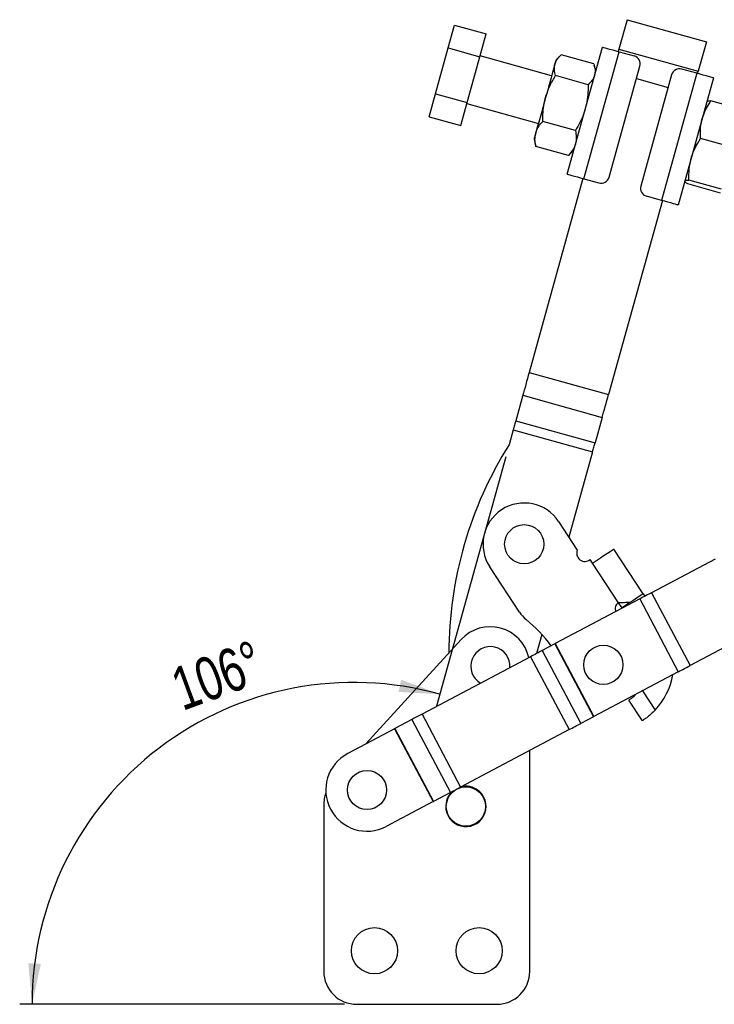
# Model space of a CAD drawing. Header units: millimetres. Extents: x 30 to 390, y 11 to 285.
# Tile 3 of 14: x 30 to 86, y 195 to 275. Entities that reach past the tile are written whole.
import ezdxf

# ---------------------------------------------------------------- set-up
doc = ezdxf.new("R2010")
doc.units = ezdxf.units.MM
doc.layers.add('FORMATO', color=179, linetype='Continuous')
doc.styles.add('SLDTEXTSTYLE0', font='TXT', dxfattribs={"width": 0.75})
doc.dimstyles.new('SLDDIMSTYLE4', dxfattribs={"dimtxt": 3.5, "dimasz": 3.302, "dimexe": 0, "dimexo": 0.0625, "dimgap": 0.875, "dimtad": 1, "dimdec": 4, "dimlfac": 1.5, "dimzin": 12, "dimdsep": 46, "dimtxsty": 'SLDTEXTSTYLE0', "dimsah": 1, "dimcen": 0.09, "dimadec": 0, "dimazin": 3, "dimtfac": 1, "dimtdec": 0, "dimtofl": 0, "dimtmove": 0, "dimatfit": 3, "dimfxl": 0, "dimfrac": 2, "dimtolj": 1, "dimtzin": 12, "dimarcsym": 0})

# ---------------------------------------------------------------- blocks, each defined once
blk = doc.blocks.new('_D_7')
at = {"layer": 'FORMATO'}
for p, q in [((68.895, 239.43), (63.292, 219.256)), ((55.836, 195.144), (29.57, 195.144))]:
    blk.add_line(p, q, dxfattribs=at)
blk.add_arc((56.595, 195.144), 26.025, 74.47762, 180, dxfattribs=at)
for points in [[(63.559, 220.22), (60.433, 221.398), (60.224, 220.404)], [(30.57, 195.144), (31.285, 198.407), (30.271, 198.471)]]:
    blk.add_solid(points, dxfattribs=at)
at = {"layer": 'FORMATO', "insert": (41.535, 222.141), "char_height": 3.5, "attachment_point": 1, "rotation": 20.19819, "style": 'SLDTEXTSTYLE0'}
blk.add_mtext('106°', dxfattribs=at)

msp = doc.modelspace()

# ---------------------------------------------------------------- linework, layer by layer
at = {"color": 7, "linetype": 'Continuous', "lineweight": 25}
for p, q in [((78.710737, 274.770493), (78.049051, 272.388145)), ((78.710737, 274.770493), (85.134244, 272.986392)), ((64.237831, 272.484789), (64.752856, 274.339094)), ((64.752856, 274.339094), (67.322258, 273.625458)), ((66.807233, 271.771147), (67.322258, 273.625458)), ((63.207781, 268.776173), (64.237831, 272.484789)), ((64.237831, 272.484789), (66.807233, 271.771147)), ((73.857838, 262.2803), (76.712397, 272.557909)), ((78.049051, 272.388145), (77.997098, 272.201091)), ((78.049051, 272.388145), (84.472558, 270.604044)), ((85.134244, 272.986392), (84.472558, 270.604044)), ((65.777183, 268.062537), (66.807233, 271.771147)), ((72.608593, 270.238205), (66.827438, 271.843895)), ((73.306555, 271.857882), (72.965413, 271.522909)), ((76.02695, 271.202514), (73.388921, 271.935214)), ((75.206775, 261.90564), (78.061333, 272.183249)), ((78.061333, 272.183249), (79.281799, 271.844267)), ((76.177167, 270.630856), (76.057534, 271.094188)), ((77.248002, 262.030601), (79.745739, 271.023512)), ((84.356368, 270.434831), (83.135902, 270.773813)), ((75.558342, 269.515325), (72.920313, 270.248025)), ((82.315143, 270.30987), (79.817404, 261.31696)), ((84.356368, 270.434831), (81.501811, 260.157222)), ((85.705306, 270.060171), (82.850748, 259.782562)), ((84.420605, 270.41699), (84.472558, 270.604044)), ((62.692756, 266.921868), (63.207781, 268.776173)), ((63.207781, 268.776173), (65.777183, 268.062537)), ((65.262158, 266.208231), (65.777183, 268.062537)), ((65.756979, 267.989789), (71.538134, 266.3841)), ((88.135238, 267.46574), (85.497209, 268.19844)), ((62.692756, 266.921868), (65.262158, 266.208231)), ((74.529647, 265.811592), (71.891618, 266.544292)), ((71.181315, 265.099401), (71.300843, 264.636476)), ((71.308871, 264.638548), (71.331531, 264.527743)), ((73.96956, 263.795043), (71.331531, 264.527743)), ((87.289821, 264.421885), (84.651794, 265.154585)), ((73.96956, 263.795043), (74.045348, 263.878479)), ((74.051628, 263.872082), (74.393068, 264.207353)), ((75.14254, 261.923482), (70.785076, 246.234779)), ((75.206775, 261.90564), (76.427241, 261.566658)), ((86.270596, 260.75224), (83.632567, 261.48494)), ((86.3575, 261.065135), (83.719473, 261.797835)), ((81.501811, 260.157222), (80.281345, 260.496199)), ((81.566047, 260.139381), (77.208583, 244.450678)), ((70.785076, 246.234779), (77.208583, 244.450678)), ((70.273519, 244.392961), (69.703978, 242.342372)), ((70.273519, 244.392961), (76.697026, 242.60886)), ((69.703978, 242.342372), (76.127485, 240.558271)), ((76.697026, 242.60886), (76.127485, 240.558271)), ((69.499356, 241.605644), (69.162578, 240.393102)), ((69.499356, 241.605644), (75.922863, 239.821543)), ((75.922863, 239.821543), (74.004717, 232.915414)), ((73.17496, 234.179568), (74.683564, 231.881174)), ((80.011421, 228.337039), (77.633598, 231.95971)), ((75.905863, 230.825672), (75.720903, 231.107463)), ((85.831305, 231.15391), (80.686113, 228.430651)), ((69.999184, 226.868637), (67.601622, 230.521378)), ((78.023744, 227.599029), (75.905863, 230.825672)), ((79.7343, 227.926875), (72.899092, 224.309121)), ((79.7343, 227.926875), (82.852955, 222.03464)), ((80.011421, 228.337039), (80.139777, 228.141486)), ((80.686113, 228.430651), (83.804767, 222.538416)), ((78.304888, 227.216916), (78.023744, 227.599029)), ((78.940929, 227.634397), (78.304888, 227.216916)), ((78.339419, 227.239584), (78.36426, 227.201737)), ((65.298584, 224.64138), (57.573507, 216.19756)), ((71.821159, 225.053685), (71.392947, 223.511944)), ((88.949962, 225.261675), (83.804767, 222.538416)), ((72.868388, 224.292869), (71.84776, 223.75267)), ((71.84776, 223.75267), (74.966415, 217.860435)), ((72.868388, 224.292869), (75.987043, 218.400634)), ((72.899092, 224.309121), (76.017747, 218.416884)), ((70.895947, 223.248891), (62.125228, 218.606705)), ((70.895947, 223.248891), (74.014602, 217.356657)), ((82.852955, 222.03464), (76.017747, 218.416884)), ((79.951318, 218.076716), (78.853861, 219.748718)), ((62.125228, 218.606705), (65.243884, 212.714471)), ((75.987043, 218.400634), (74.966415, 217.860435)), ((59.905482, 217.431833), (56.110318, 215.42312)), ((59.905482, 217.431833), (63.024138, 211.539598)), ((61.296947, 218.16831), (59.932201, 217.445974)), ((59.932201, 217.445974), (63.050856, 211.553741)), ((61.296947, 218.16831), (64.415602, 212.276076)), ((74.014602, 217.356657), (65.243884, 212.714471)), ((70.836312, 197.810336), (70.836312, 215.674443)), ((64.415602, 212.276076), (63.050856, 211.553741)), ((54.169645, 211.239246), (54.169645, 197.810336)), ((63.024138, 211.539598), (59.228973, 209.530886)), ((56.836312, 195.143669), (68.169646, 195.143669))]:
    msp.add_line(p, q, dxfattribs=at)
at = {"color": 8, "linetype": 'Continuous', "lineweight": 25}
for p, q in [((79.464546, 270.011092), (82.033948, 269.297455)), ((79.955079, 220.500846), (80.978902, 218.941028))]:
    msp.add_line(p, q, dxfattribs=at)
at = {"color": 7, "linetype": 'Continuous', "lineweight": 25, "flags": 128}
for points in [[(76.712397, 272.557909), (76.738316, 272.550712), (76.815078, 272.529388), (76.939733, 272.494768), (77.107491, 272.448172), (77.311904, 272.391398), (77.545117, 272.326623), (77.798169, 272.256339), (78.061333, 272.183249)], [(72.867755, 271.171296), (72.807988, 270.956109), (72.735651, 270.695666), (72.651983, 270.394424), (72.558413, 270.057534), (72.456545, 269.690767), (72.348121, 269.300391), (72.234995, 268.893093), (72.119103, 268.475835)], [(72.965413, 271.522909), (72.962589, 271.512737), (72.945722, 271.452009), (72.91393, 271.337544), (72.867755, 271.171296)], [(85.705306, 270.060171), (85.679385, 270.067369), (85.602625, 270.088692), (85.477969, 270.123313), (85.310212, 270.169908), (85.105797, 270.226682), (84.872584, 270.291457), (84.619533, 270.361741), (84.356368, 270.434831)], [(72.119103, 268.475835), (72.002429, 268.055757), (71.886969, 267.640054), (71.774698, 267.23583), (71.667537, 266.850009), (71.567321, 266.489183), (71.475762, 266.159534), (71.394429, 265.866701), (71.324712, 265.615691)], [(71.324712, 265.615691), (71.267806, 265.410805), (71.224682, 265.25554), (71.19608, 265.152563), (71.182488, 265.103623), (71.181315, 265.099401)], [(73.857838, 262.2803), (73.883758, 262.273098), (73.96052, 262.251779), (74.085176, 262.217159), (74.252933, 262.170563), (74.457346, 262.113789), (74.690559, 262.049014), (74.94361, 261.97873), (75.206775, 261.90564)], [(82.850748, 259.782562), (82.824828, 259.78976), (82.748066, 259.811078), (82.623411, 259.845703), (82.455653, 259.892294), (82.25124, 259.949073), (82.018026, 260.013843), (81.764976, 260.084127), (81.501811, 260.157222)], [(70.785076, 246.234779), (70.717043, 245.989829), (70.649406, 245.746304), (70.582558, 245.505631), (70.516891, 245.269199), (70.452786, 245.038395), (70.390616, 244.814559), (70.330745, 244.598994), (70.273519, 244.392961)], [(76.697026, 242.60886), (76.754252, 242.814893), (76.814123, 243.030458), (76.876292, 243.254294), (76.940398, 243.485098), (77.006065, 243.721529), (77.072912, 243.962208), (77.140549, 244.205728), (77.208583, 244.450678)], [(69.703978, 242.342372), (69.681088, 242.259959), (69.65714, 242.173731), (69.632272, 242.084195), (69.60663, 241.991872), (69.580363, 241.897304), (69.553624, 241.801033), (69.526569, 241.703624), (69.499356, 241.605644)], [(75.922863, 239.821543), (75.950076, 239.919523), (75.97713, 240.016932), (76.003869, 240.113203), (76.030136, 240.207776), (76.055778, 240.300099), (76.080646, 240.389635), (76.104595, 240.475858), (76.127485, 240.558271)], [(75.905863, 230.825672), (76.242928, 231.046912), (76.567038, 231.259649), (76.865741, 231.455711), (77.127557, 231.627558), (77.342423, 231.76859), (77.502083, 231.873385), (77.6004, 231.93792), (77.633598, 231.95971)], [(80.011421, 228.337039), (79.992643, 228.324713), (79.936716, 228.288007), (79.844857, 228.227712), (79.719061, 228.145145), (79.562065, 228.042096), (79.377281, 227.920808), (79.168724, 227.783916), (78.940929, 227.634397)], [(80.686113, 228.430651), (80.577147, 228.372978), (80.464226, 228.313212), (80.34788, 228.251631), (80.228656, 228.188529), (80.107111, 228.124196), (79.983816, 228.058939), (79.859352, 227.993061), (79.7343, 227.926875)], [(71.84776, 223.75267), (71.738795, 223.694995), (71.625874, 223.635229), (71.509528, 223.57365), (71.390303, 223.510546), (71.268759, 223.446215), (71.145464, 223.380955), (71.020999, 223.31508), (70.895947, 223.248891)], [(72.899092, 224.309121), (72.895058, 224.306985), (72.891043, 224.304859), (72.887066, 224.302756), (72.883145, 224.30068), (72.879299, 224.298643), (72.875546, 224.296659), (72.871903, 224.294729), (72.868388, 224.292869)], [(82.852955, 222.03464), (82.978007, 222.100826), (83.102472, 222.166704), (83.225766, 222.231961), (83.347311, 222.296292), (83.466536, 222.359396), (83.582881, 222.420975), (83.695802, 222.480744), (83.804767, 222.538416)], [(62.125228, 218.606705), (62.017832, 218.549862), (61.910807, 218.493215), (61.804524, 218.436963), (61.69935, 218.381295), (61.59565, 218.326409), (61.493783, 218.272492), (61.3941, 218.219732), (61.296947, 218.16831)], [(75.987043, 218.400634), (75.990558, 218.402495), (75.994202, 218.404422), (75.997954, 218.406409), (76.0018, 218.408445), (76.005722, 218.410519), (76.009698, 218.412625), (76.013714, 218.414751), (76.017747, 218.416884)], [(59.932201, 217.445974), (59.929067, 217.444318), (59.925852, 217.442614), (59.922566, 217.440876), (59.91922, 217.439105), (59.915828, 217.437309), (59.912399, 217.435494), (59.908947, 217.433668), (59.905482, 217.431833)], [(74.014602, 217.356657), (74.139654, 217.422845), (74.26412, 217.488721), (74.387413, 217.553978), (74.508958, 217.618311), (74.628184, 217.681415), (74.74453, 217.742994), (74.857449, 217.80276), (74.966415, 217.860435)], [(64.415602, 212.276076), (64.512755, 212.327497), (64.612438, 212.380257), (64.714306, 212.434175), (64.818005, 212.489061), (64.923179, 212.544728), (65.029462, 212.600981), (65.136487, 212.657628), (65.243884, 212.714471)], [(63.024138, 211.539598), (63.027602, 211.541433), (63.031054, 211.543259), (63.034483, 211.545075), (63.037876, 211.54687), (63.041221, 211.548641), (63.044507, 211.550379), (63.047722, 211.552082), (63.050856, 211.553741)]]:
    msp.add_lwpolyline(points, dxfattribs=at)
at = {"color": 7, "linetype": 'Continuous', "lineweight": 25}
for centre, radius in [((70.388292, 232.350473), 1.583333), ((76.790121, 222.597131), 1.583333), ((57.669645, 212.477003), 1.583333), ((65.669645, 211.143669), 1.5875), ((58.269645, 199.477003), 1.866667), ((66.736312, 199.477003), 1.866667)]:
    msp.add_circle(centre, radius, dxfattribs=at)
for centre, radius, start, end in [((79.103389, 271.201919), 0.666667, 344.4776159, 74.4776159), ((82.957493, 270.13146), 0.666667, 74.4776159, 164.4776159), ((76.605651, 262.20901), 0.666667, 254.4776159, 344.4776159), ((80.459755, 261.138551), 0.666667, 164.4776159, 254.4776159), ((95.873971, 223.55141), 31.57754, 147.7683273, 180.00984259), ((70.388292, 232.350473), 3.333333, 33.27980941, 213.27980941), ((75.298209, 231.622995), 0.666667, 157.21535289, 309.34897359), ((78.224759, 227.164324), 0.478933, 114.81668972, 211.74552313), ((72.228519, 228.331911), 2.666667, 213.27980941, 230.74908043), ((62.95427, 216.981168), 11.991132, 36.6434048, 50.74908043), ((67.6497, 222.490391), 3.186612, 12.45463329, 137.54524319), ((67.6497, 222.490391), 1.583333, 355.49974117, 240.28320578), ((76.834336, 222.825514), 5.680375, 316.85529715, 349.66950927), ((57.669645, 212.477003), 3.333333, 117.89147348, 297.89147348), ((65.669645, 211.143669), 1.633333, 0, 105.21186415), ((57.356257, 211.239246), 3.186612, 161.04330586, 180), ((65.669645, 211.143669), 1.633333, 131.49688788, 0), ((56.836312, 197.810336), 2.666667, 180, 270), ((68.169645, 197.810336), 2.666667, 270, 0)]:
    msp.add_arc(centre, radius, start, end, dxfattribs=at)
for points, knots in [([(72.867755, 271.171296), (72.873649, 271.191188), (72.918298, 271.341885), (73.060244, 271.609999), (73.278695, 271.826149), (73.388921, 271.935214)], [0, 0, 0, 0, 0.07006216, 0.530769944, 1, 1, 1, 1]), ([(72.920313, 270.248025), (72.878188, 270.407299), (72.793164, 270.728766), (72.842741, 271.022896), (72.867755, 271.171296)], [0, 0, 0, 0, 0.495458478, 1, 1, 1, 1]), ([(76.02695, 271.202514), (76.069075, 271.043243), (76.154098, 270.721779), (76.104522, 270.427649), (76.079508, 270.279248)], [0, 0, 0, 0, 0.495457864, 1, 1, 1, 1]), ([(72.119103, 268.475835), (72.194878, 268.712743), (72.347523, 269.189985), (72.637864, 269.774481), (72.843638, 270.119474), (72.920313, 270.248025)], [0, 0, 0, 0, 0.3821183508, 0.7697651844, 1, 1, 1, 1]), ([(76.079508, 270.279248), (76.073615, 270.259354), (76.028964, 270.108647), (75.887019, 269.840544), (75.668568, 269.624392), (75.558342, 269.515325)], [0, 0, 0, 0, 0.070063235, 0.530770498, 1, 1, 1, 1]), ([(75.558342, 269.515325), (75.557739, 269.365644), (75.556135, 268.967336), (75.503888, 268.316849), (75.388778, 267.829176), (75.330857, 267.583787)], [0, 0, 0, 0, 0.230236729, 0.612668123, 1, 1, 1, 1]), ([(71.891618, 266.544292), (71.894441, 266.78807), (71.900114, 267.277844), (71.981358, 267.925462), (72.080095, 268.319973), (72.119103, 268.475835)], [0, 0, 0, 0, 0.374791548, 0.752994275, 1, 1, 1, 1]), ([(75.330857, 267.583787), (75.283901, 267.430132), (75.165758, 267.043529), (74.901784, 266.446634), (74.654137, 266.024031), (74.529647, 265.811592)], [0, 0, 0, 0, 0.247005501, 0.62147638, 1, 1, 1, 1]), ([(84.78764, 266.756187), (84.851564, 266.950428), (84.980335, 267.34172), (85.240123, 267.816194), (85.427418, 268.094673), (85.497209, 268.19844)], [0, 0, 0, 0, 0.382118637, 0.769763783, 1, 1, 1, 1]), ([(85.497209, 268.19844), (85.409976, 268.195302), (85.23391, 268.188968), (85.189368, 268.144238), (85.166895, 268.121669)], [0, 0, 0, 0, 0.495457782, 1, 1, 1, 1]), ([(84.651794, 265.154585), (84.643382, 265.35791), (84.62648, 265.766412), (84.676935, 266.30318), (84.756289, 266.627899), (84.78764, 266.756187)], [0, 0, 0, 0, 0.374791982, 0.752996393, 1, 1, 1, 1]), ([(71.324712, 265.615691), (71.33169, 265.639488), (71.384549, 265.819757), (71.541976, 266.143592), (71.774361, 266.409912), (71.891618, 266.544292)], [0, 0, 0, 0, 0.0700636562, 0.5307709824, 1, 1, 1, 1]), ([(71.331531, 264.527743), (71.296834, 264.713761), (71.226803, 265.089206), (71.291879, 265.439137), (71.324712, 265.615691)], [0, 0, 0, 0, 0.495458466, 1, 1, 1, 1]), ([(74.529647, 265.811592), (74.564345, 265.625574), (74.634375, 265.250128), (74.569299, 264.900198), (74.536466, 264.723643)], [0, 0, 0, 0, 0.495458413, 1, 1, 1, 1]), ([(74.536466, 264.723643), (74.529488, 264.699849), (74.476628, 264.51959), (74.319203, 264.195745), (74.086817, 263.929424), (73.96956, 263.795043)], [0, 0, 0, 0, 0.070062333, 0.530769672, 1, 1, 1, 1]), ([(83.898771, 263.555884), (83.910158, 263.595556), (83.996426, 263.896099), (84.21684, 264.446735), (84.505926, 264.917198), (84.651794, 265.154585)], [0, 0, 0, 0, 0.07006219, 0.530770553, 1, 1, 1, 1]), ([(83.719473, 261.797835), (83.715002, 262.09268), (83.705978, 262.687775), (83.834119, 263.264768), (83.898771, 263.555884)], [0, 0, 0, 0, 0.495459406, 1, 1, 1, 1]), ([(83.389156, 261.721064), (83.390529, 261.724677), (83.400926, 261.752043), (83.478272, 261.787586), (83.638583, 261.794398), (83.719473, 261.797835)], [0, 0, 0, 0, 0.070062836, 0.530770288, 1, 1, 1, 1]), ([(83.632567, 261.48494), (83.559446, 261.532619), (83.411865, 261.62885), (83.396772, 261.690141), (83.389156, 261.721064)], [0, 0, 0, 0, 0.495458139, 1, 1, 1, 1]), ([(78.940929, 227.634397), (78.791243, 227.630589), (78.49187, 227.622974), (78.179786, 227.607011), (78.023744, 227.599029)], [0, 0, 0, 0, 0.500000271, 1, 1, 1, 1]), ([(78.853861, 219.748718), (78.866195, 219.756381), (78.890864, 219.771709), (79.079138, 219.907226), (79.276778, 220.060555), (79.401178, 220.192403), (79.429959, 220.222907)], [0, 0, 0, 0, 0.303604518, 0.607252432, 0.909134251, 1, 1, 1, 1]), ([(80.978902, 218.941028), (80.874015, 218.834279), (80.664159, 218.6207), (80.356278, 218.364611), (80.112584, 218.184307), (79.972773, 218.090738), (79.957648, 218.080853), (79.951318, 218.076716)], [0, 0, 0, 0, 0.213020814, 0.426207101, 0.636391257, 0.847810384, 1, 1, 1, 1])]:
    msp.add_open_spline(points, degree=3, knots=knots, dxfattribs=at)

# ---------------------------------------------------------------- dimensions: what is measured, and where the dimension line sits
at = {"layer": 'FORMATO'}
dim = msp.add_angular_dim_2l(base=(40.845945, 215.862811), line1=((69.162578, 240.393101), (78.710737, 274.770492)), line2=((56.836312, 195.143669), (68.169645, 195.143669)), dimstyle='SLDDIMSTYLE4', dxfattribs=at)
dim.commit()
dim.dimension.update_dxf_attribs({"geometry": '_D_7', "text_midpoint": (47.609097, 219.568368), "dimtype": 162})

doc.saveas('drawing.dxf')
